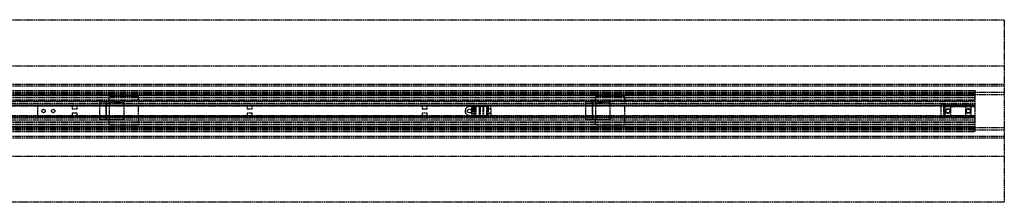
# Model space of a CAD drawing. Header units: millimetres. Extents: x 0 to 2050, y -94 to 94.
# Tile 3 of 3: x 1037 to 2050, y -94 to 94. Entities that reach past the tile are written whole.
import ezdxf

# ---------------------------------------------------------------- set-up
doc = ezdxf.new("R2010")
doc.units = ezdxf.units.MM
doc.header["$LTSCALE"] = 10
doc.linetypes.add('ALLCAD_Strich', pattern=[0.2, 0.15, -0.05])
doc.layers.add('BESCH_KONT_sich_schn_grun_2d', color=10, linetype='Continuous')

msp = doc.modelspace()

# ---------------------------------------------------------------- linework, layer by layer
at = {"layer": 'BESCH_KONT_sich_schn_grun_2d', "linetype": 'ALLCAD_Strich'}
for p, q in [((0, 94), (2050, 94)), ((2050, 94), (2050, -94)), ((0, 46.5), (2050, 46.5)), ((0, 27.5), (2050, 27.5)), ((0, 27.5), (2050, 27.5)), ((0, 26), (2050, 26)), ((0, 21), (2020, 21)), ((2020, 21), (2020, 19.5)), ((0, 19.5), (2050, 19.5)), ((0, 18.5), (2020, 18.5)), ((0, 18), (2020, 18)), ((0, 17), (2050, 17)), ((0, 14), (2020, 14)), ((0, 11.6), (2020, 11.6)), ((0, 11), (2020, 11)), ((80, 16.4), (2020, 16.4)), ((908.6, 16), (2020, 16)), ((1159.5, 14.5), (1129.5, 14.5)), ((1129.5, 9), (1129.5, 14.5)), ((1159.5, 14.5), (1159.5, -14.5)), ((1629.5, 9), (1629.5, 14.5)), ((1659.5, 14.5), (1629.5, 14.5)), ((1659.5, 14.5), (1659.5, -14.5)), ((2020, 19.5), (2020, 18.5)), ((2020, 17), (2020, 18.5)), ((2020, 7), (2020, 17)), ((2020, 7.5), (0, 7.5)), ((2020, 5), (0, 5)), ((31, 6), (1989, 6)), ((2020, 9.5), (80, 9.5)), ((1056, -5.8), (1056, 5.7)), ((1056, 5.7), (1091.5, 5.7)), ((1091.5, 5.7), (1091.5, 2.2)), ((1091.5, 2.2), (1096.5, 2.2)), ((1096.5, 5.7), (1271.5, 5.7)), ((1096.5, 2.2), (1096.5, 5.7)), ((1129.5, 9), (1119.5, 9)), ((1119.5, 9), (1119.5, -9)), ((1126.5, -9), (1126.5, 9)), ((1126.5, 9), (1126.5, -9)), ((1129.5, 9), (1144.5, 9)), ((1129.5, 9), (1129.5, -9)), ((1144.5, 9), (1144.5, -9)), ((1271.5, 5.7), (1271.5, 2.2)), ((1271.5, 2.2), (1276.5, 2.2)), ((1276.5, 5.7), (1451.5, 5.7)), ((1276.5, 2.2), (1276.5, 5.7)), ((1451.5, 5.7), (1451.5, 2.2)), ((1451.5, 2.2), (1456.5, 2.2)), ((1456.5, 5.7), (1518, 5.7)), ((1456.5, 2.2), (1456.5, 5.7)), ((1496, 2), (1496, -2)), ((1519, 4.5), (1500, 4.5)), ((1502, 4.5), (1502, -4.5)), ((1503, 4.5), (1503, -4.5)), ((1504.2, 4.5), (1504.2, -4.5)), ((1505.2, 4.5), (1505.2, -4.5)), ((1505.8, -4.5), (1505.8, 4.5)), ((1505.8, 4.5), (1505.8, -4.5)), ((1506.4, 4.5), (1506.4, -4.5)), ((1510, 4.5), (1510, -4.5)), ((1510, 4.5), (1510, 0)), ((1510, 4.5), (1510, -4.5)), ((1510, 0), (1510, 0)), ((1510, 0), (1510, 0)), ((1510, 0), (1510, 0)), ((1510, 0), (1510, 0)), ((1510, 0), (1510, 0)), ((1510, 0), (1510, 0)), ((1510, 0), (1510, 0)), ((1510, 0), (1510, 0)), ((1510, 0), (1510, 0)), ((1510, 0), (1510, 0)), ((1510, 0), (1510, 0)), ((1510, 0), (1510, -4.5)), ((1510, 0), (1510, 0)), ((1510, 0), (1510, 0)), ((1510, 0), (1510, 0)), ((1510, 0), (1510, 0)), ((1510, 0), (1510, 0)), ((1510, 0), (1510, 0)), ((1510, 0), (1510, 0)), ((1510, 0), (1510, 0)), ((1510, 0), (1510, 0)), ((1510, 0), (1510, 0)), ((1510, 0), (1510, 0)), ((1510, 0), (1510, 0)), ((1510, 0), (1510, 0)), ((1510, 0), (1510, 0)), ((1510, 0), (1510, 0)), ((1510, 0), (1510, 0)), ((1510, 0), (1510, 0)), ((1510, 0), (1510, 0)), ((1510, 0), (1510, 0)), ((1510, 0), (1510, 0)), ((1510, 0), (1510, 0)), ((1510, 0), (1510, 0)), ((1510, 0), (1510, 0)), ((1511, 4.5), (1511, -4.5)), ((1513.6, 4.5), (1513.6, -4.5)), ((1514.3, 4.5), (1514.3, -4.5)), ((1517.7, -4.5), (1517.7, 4.5)), ((1518, 5.7), (1518, 2.2)), ((1518, 2.2), (1522, 2.2)), ((1518.6, 4.5), (1518.6, -4.5)), ((1518.8, 4.5), (1518.8, -4.5)), ((1518.8, 4.5), (1518.8, -4.5)), ((1519, 4.5), (1519, 2.2)), ((1522, 4.5), (1519, 4.5)), ((1519, 2.2), (1522, 2.2)), ((1519.3, 4.5), (1519.3, -4.5)), ((1522, 2.2), (1522, 4.5)), ((1522, 2.2), (1522, -2.3)), ((1619.5, 9), (1619.5, -9)), ((1629.5, 9), (1619.5, 9)), ((1626.5, -9), (1626.5, 9)), ((1626.5, 9), (1626.5, -9)), ((1629.5, 9), (1644.5, 9)), ((1629.5, 9), (1629.5, -9)), ((1644.5, 9), (1644.5, -9)), ((1985, -7), (1985, 7)), ((2020, 7), (1985, 7)), ((1987.5, 4.5), (1987.5, -4.5)), ((1987.5, 4.5), (2020, 4.5)), ((1989, 6), (1995, 6)), ((1989, 6), (1989, -6)), ((1995, -6), (1995, 6)), ((1995, 6), (2010, 6)), ((2000, 4.5), (2000, 7)), ((2010, 6), (2016, 6)), ((2010, 6), (2010, -6)), ((2016, -6), (2016, 6)), ((2016, 6), (2020, 6)), ((2020, -7), (2020, 7)), ((2020, -5), (0, -5)), ((2020, -7.5), (0, -7.5)), ((31, -6), (1989, -6)), ((2020, -9.5), (80, -9.5)), ((1091.5, -5.8), (1056, -5.8)), ((1091.5, -2.3), (1091.5, -5.8)), ((1096.5, -2.3), (1091.5, -2.3)), ((1096.5, -5.8), (1096.5, -2.3)), ((1271.5, -5.8), (1096.5, -5.8)), ((1129.5, -9), (1119.5, -9)), ((1144.5, -9), (1129.5, -9)), ((1129.5, -14.5), (1129.5, -9)), ((1271.5, -2.3), (1271.5, -5.8)), ((1276.5, -2.3), (1271.5, -2.3)), ((1276.5, -5.8), (1276.5, -2.3)), ((1451.5, -5.8), (1276.5, -5.8)), ((1451.5, -2.3), (1451.5, -5.8)), ((1456.5, -2.3), (1451.5, -2.3)), ((1456.5, -5.8), (1456.5, -2.3)), ((1518, -5.8), (1456.5, -5.8)), ((1500, -4.5), (1519, -4.5)), ((1510, 0), (1510, 0)), ((1518, -2.3), (1518, -5.8)), ((1522, -2.3), (1518, -2.3)), ((1519, -4.5), (1519, -2.3)), ((1519, -2.3), (1522, -2.3)), ((1522, -4.5), (1519, -4.5)), ((1522, -2.3), (1522, -4.5)), ((1629.5, -9), (1619.5, -9)), ((1644.5, -9), (1629.5, -9)), ((1629.5, -14.5), (1629.5, -9)), ((2020, -7), (1985, -7)), ((1987.5, -4.5), (2020, -4.5)), ((1989, -6), (1995, -6)), ((1995, -6), (2010, -6)), ((2000, -7), (2000, -4.5)), ((2010, -6), (2016, -6)), ((2016, -6), (2020, -6)), ((2020, -4.5), (2020, -4.5)), ((2020, -4.5), (2020, -4.5)), ((2020, -4.5), (2020, -4.5)), ((2020, -4.5), (2020, -4.5)), ((2020, -4.5), (2020, -4.5)), ((2020, -4.5), (2020, -4.5)), ((2020, -4.5), (2020, -4.5)), ((2020, -4.5), (2020, -4.5)), ((2020, -4.5), (2020, -4.5)), ((2020, -4.5), (2020, -4.5)), ((2020, -4.5), (2020, -4.5)), ((2020, -4.5), (2020, -4.5)), ((2020, -4.5), (2020, -4.5)), ((2020, -4.5), (2020, -4.5)), ((2020, -4.5), (2020, -4.5)), ((2020, -4.5), (2020, -4.5)), ((2020, -4.5), (2020, -4.5)), ((2020, -4.5), (2020, -4.5)), ((2020, -4.5), (2020, -4.5)), ((2020, -4.5), (2020, -4.5)), ((2020, -4.5), (2020, -4.5)), ((2020, -4.5), (2020, -4.5)), ((2020, -4.5), (2020, -4.5)), ((2020, -4.5), (2020, -4.5)), ((2020, -4.5), (2020, -4.5)), ((2020, -4.5), (2020, -4.5)), ((2020, -4.5), (2020, -4.5)), ((2020, -4.5), (2020, -4.5)), ((2020, -4.5), (2020, -4.5)), ((2020, -4.5), (2020, -4.5)), ((2020, -4.5), (2020, -4.5)), ((2020, -4.5), (2020, -4.5)), ((2020, -4.5), (2020, -4.5)), ((2020, -4.5), (2020, -4.5)), ((2020, -4.5), (2020, -4.5)), ((2020, -4.5), (2020, -4.5)), ((2020, -4.5), (2020, -4.5)), ((2020, -4.5), (2020, -4.5)), ((2020, -17), (2020, -7)), ((0, -11), (2020, -11)), ((0, -11.7), (2020, -11.7)), ((0, -14), (2020, -14)), ((0, -17), (2050, -17)), ((0, -18), (2020, -18)), ((0, -18.5), (2020, -18.5)), ((0, -19.5), (2050, -19.5)), ((80, -16.4), (2020, -16.4)), ((908.6, -16), (2020, -16)), ((1159.5, -14.5), (1129.5, -14.5)), ((1659.5, -14.5), (1629.5, -14.5)), ((2020, -18.5), (2020, -17)), ((2020, -19.5), (2020, -18.5)), ((2020, -21), (2020, -19.5)), ((0, -21), (2020, -21)), ((0, -26), (2050, -26)), ((0, -27.5), (2050, -27.5)), ((0, -27.5), (2050, -27.5)), ((0, -46.5), (2050, -46.5)), ((2050, -94), (0, -94))]:
    msp.add_line(p, q, dxfattribs=at)
for centre, radius in [((1062, 0), 1.75), ((1072, 0), 1.75), ((1500, 0), 2), ((1992, 0), 2.5), ((1992, 0), 2), ((1992, 0), 2), ((2013, 0), 2.5), ((2013, 0), 2), ((2013, 0), 2)]:
    msp.add_circle(centre, radius, dxfattribs=at)
for start, end in [(90, 180), (180, 270)]:
    msp.add_arc((1500, 0), 4.5, start, end, dxfattribs=at)

doc.saveas('drawing.dxf')
